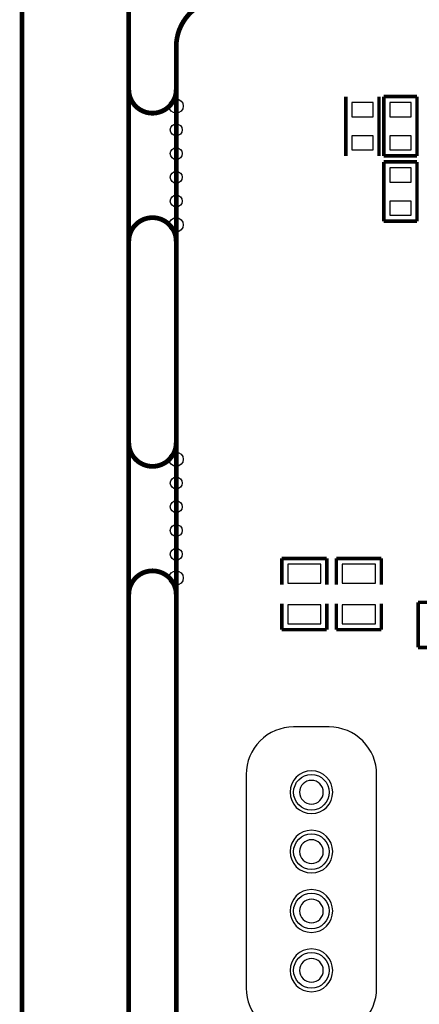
# Model space of a CAD drawing. Extents: x -7 to 124, y -15 to 152.
# Tile 2 of 11: x -7 to 10, y 21 to 63. Entities that reach past the tile are written whole.
import ezdxf

# ---------------------------------------------------------------- set-up
doc = ezdxf.new("R2010")
doc.units = 0
for name, color, linetype in [('BOARD', 6, 'CONTINUOUS'), ('PAD', 52, 'CONTINUOUS'), ('SILK', 120, 'CONTINUOUS')]:
    doc.layers.add(name, color=color, linetype=linetype)

msp = doc.modelspace()

# ---------------------------------------------------------------- linework, layer by layer
at = {"layer": 'BOARD', "const_width": 0.2}
msp.add_lwpolyline([(-6.5, 150.0002), (-6.5, 2)], dxfattribs=at)
for points in [[(-4.5, 0), (-4, 0, 0.414214), (-2, 2), (-2, 129.0002)], [(4, 63.7499), (2, 63.7499, 0.414214), (0, 61.7499), (0, 2, 0.414214), (2, 0), (62.7502, 0, 0.414214), (63.7502, 1), (63.7502, 4.5001)], [(-2, 60.2499), (-2, 59.9499, 0.414214), (-1, 58.9499, 0.414214), (0, 59.9499), (0, 60.2499)], [(0, 53.2499), (0, 53.5499, 0.414214), (-1, 54.5499, 0.414214), (-2, 53.5499), (-2, 53.2499)], [(-2, 45.375), (-2, 45.075, 0.414214), (-1, 44.075, 0.414214), (0, 45.075), (0, 45.375)], [(0, 38.375), (0, 38.675, 0.414214), (-1, 39.675, 0.414214), (-2, 38.675), (-2, 38.375)]]:
    msp.add_lwpolyline(points, format="xyb", dxfattribs=at)
at = {"layer": 'BOARD'}
for points in [[(6.2, 30.3502, 1), (5.2, 30.3502, 1), (6.2, 30.3502)], [(6.2, 27.8502, 1), (5.2, 27.8502, 1), (6.2, 27.8502)], [(6.2, 25.3502, 1), (5.2, 25.3502, 1), (6.2, 25.3502)], [(6.2, 22.8502, 1), (5.2, 22.8502, 1), (6.2, 22.8502)]]:
    msp.add_lwpolyline(points, format="xyb", dxfattribs=at)
at = {"layer": 'PAD'}
for points in [[(8.29995, 59.39995), (7.40005, 59.39995), (7.40005, 58.80005), (8.29995, 58.80005)], [(9.00005, 58.80005), (9.89995, 58.80005), (9.89995, 59.39995), (9.00005, 59.39995)], [(8.29995, 57.99995), (7.40005, 57.99995), (7.40005, 57.40005), (8.29995, 57.40005)], [(9.00005, 57.40005), (9.89995, 57.40005), (9.89995, 57.99995), (9.00005, 57.99995)], [(9.00005, 56.05005), (9.89995, 56.05005), (9.89995, 56.64995), (9.00005, 56.64995)], [(9.00005, 54.65005), (9.89995, 54.65005), (9.89995, 55.24995), (9.00005, 55.24995)], [(6.1, 39.95005), (4.7, 39.95005), (4.7, 39.14995), (6.1, 39.14995)], [(8.4, 39.95005), (7, 39.95005), (7, 39.14995), (8.4, 39.14995)], [(6.1, 38.25005), (4.7, 38.25005), (4.7, 37.44995), (6.1, 37.44995)], [(8.4, 38.25005), (7, 38.25005), (7, 37.44995), (8.4, 37.44995)]]:
    msp.add_lwpolyline(points, close=True, dxfattribs=at)
for centre, radius in [((0, 59.2499), 0.3), ((0, 58.2499), 0.25), ((0, 57.2499), 0.25), ((0, 56.2499), 0.25), ((0, 55.2499), 0.25), ((0, 54.2499), 0.3), ((0, 44.375), 0.3), ((0, 43.375), 0.25), ((0, 42.375), 0.25), ((0, 41.375), 0.25), ((0, 40.375), 0.25), ((0, 39.375), 0.3), ((5.7, 30.3502), 0.75005), ((5.7, 27.8502), 0.75005), ((5.7, 25.3502), 0.75005), ((5.7, 22.8502), 0.75005)]:
    msp.add_circle(centre, radius, dxfattribs=at)
at = {"layer": 'SILK'}
for points, const_width in [([(7.15, 57.1501), (7.15, 59.6499)], 0.1501), ([(8.55, 59.6499), (8.55, 57.1501)], 0.1501), ([(8.75, 57.1501), (8.75, 59.6499)], 0.1501), ([(8.75, 59.6499), (10.15, 59.6499)], 0.1501), ([(10.15, 59.6499), (10.15, 57.1501)], 0.1501), ([(10.15, 57.1501), (8.75, 57.1501)], 0.1501), ([(8.75, 54.4001), (8.75, 56.8999)], 0.1501), ([(8.75, 56.8999), (10.15, 56.8999)], 0.1501), ([(10.15, 56.8999), (10.15, 54.4001)], 0.1501), ([(10.15, 54.4001), (8.75, 54.4001)], 0.1501), ([(4.45, 40.2), (4.45, 39.1)], 0.15), ([(6.35, 40.2), (4.45, 40.2)], 0.15), ([(6.35, 39.1), (6.35, 40.2)], 0.15), ([(6.75, 40.2), (6.75, 39.1)], 0.15), ([(8.65, 40.2), (6.75, 40.2)], 0.15), ([(8.65, 39.1), (8.65, 40.2)], 0.15), ([(4.45, 37.2), (4.45, 38.3)], 0.15), ([(6.35, 38.3), (6.35, 37.2)], 0.15), ([(6.75, 37.2), (6.75, 38.3)], 0.15), ([(8.65, 38.3), (8.65, 37.2)], 0.15), ([(10.2, 38.35), (10.2, 36.45)], 0.15), ([(11.3, 38.35), (10.2, 38.35)], 0.15), ([(6.35, 37.2), (4.45, 37.2)], 0.15), ([(8.65, 37.2), (6.75, 37.2)], 0.15), ([(10.2, 36.45), (11.3, 36.45)], 0.15)]:
    msp.add_lwpolyline(points, dxfattribs=dict(at, const_width=const_width))
for points in [[(4.95, 20.1002), (6.45, 20.1002, 0.414214), (8.45, 22.1002), (8.45, 31.1002, 0.414214), (6.45, 33.1002), (4.95, 33.1002, 0.414214), (2.95, 31.1002), (2.95, 22.1002, 0.414214)], [(6.6, 30.3502, 1), (4.8, 30.3502, 1)], [(6.6, 27.8502, 1), (4.8, 27.8502, 1)], [(6.6, 25.3502, 1), (4.8, 25.3502, 1)], [(6.6, 22.8502, 1), (4.8, 22.8502, 1)]]:
    msp.add_lwpolyline(points, format="xyb", close=True, dxfattribs=at)

doc.saveas('drawing.dxf')
